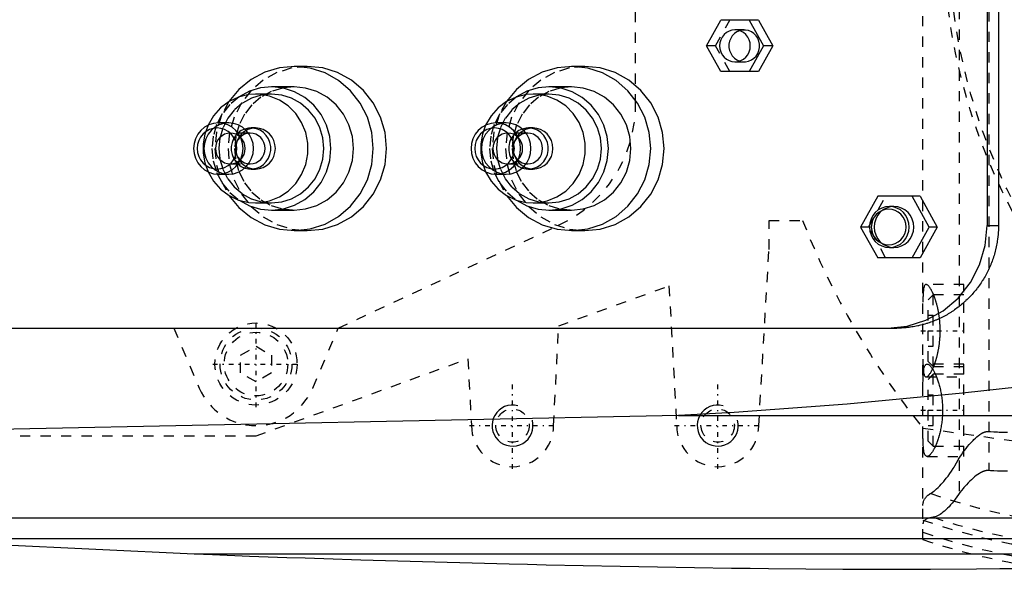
# Model space of a CAD drawing. Extents: x -702 to 174, y -90 to 90.
# Tile 6 of 13: x -548 to -452, y -62 to -8. Entities that reach past the tile are written whole.
import ezdxf

# ---------------------------------------------------------------- set-up
doc = ezdxf.new("R2010")
doc.units = 0
doc.linetypes.add('CENTER', pattern=[1.5, 0.45, -0.5, 0.05, -0.5])
doc.linetypes.add('DASHED', pattern=[2, 1, -1])
for name, color, linetype in [('AM_0', 7, 'CONTINUOUS'), ('AM_10', 7, 'CONTINUOUS'), ('AM_3', 7, 'DASHED'), ('AM_7', 7, 'CENTER')]:
    doc.layers.add(name, color=color, linetype=linetype)

msp = doc.modelspace()

# ---------------------------------------------------------------- linework, layer by layer
at = {"layer": 'AM_0', "color": 7, "linetype": 'CONTINUOUS'}
for p, q in [((-453.748, 28.5), (-453.748, -28.5)), ((-452.638, 28.5), (-452.638, -28.5)), ((-481.108, -11), (-479.713, -8.5)), ((-476.019, -8.5), (-479.713, -8.5)), ((-476.925, -8.5), (-475.531, -11)), ((-476.019, -8.5), (-474.625, -11)), ((-479.713, -13.5), (-481.108, -11)), ((-475.531, -11), (-476.925, -13.5)), ((-474.625, -11), (-476.019, -13.5)), ((-474.625, -11), (-475.531, -11)), ((-520, -13), (-521.294, -13)), ((-492.954, -13), (-494.248, -13)), ((-476.019, -13.5), (-479.713, -13.5)), ((-521.294, -15), (-523.494, -15)), ((-494.248, -15), (-496.448, -15)), ((-523.494, -15.7), (-525.047, -15.7)), ((-496.448, -15.7), (-498.001, -15.7)), ((-527.661, -18.5), (-528.67, -18.5)), ((-525.047, -19), (-525.487, -19)), ((-500.615, -18.5), (-501.625, -18.5)), ((-498.001, -19), (-498.441, -19)), ((-525.565, -19.5), (-525.729, -19.5)), ((-498.519, -19.5), (-498.683, -19.5)), ((-525.729, -22.5), (-525.565, -22.5)), ((-525.487, -23), (-525.047, -23)), ((-498.683, -22.5), (-498.519, -22.5)), ((-498.441, -23), (-498.001, -23)), ((-528.67, -23.5), (-527.661, -23.5)), ((-501.625, -23.5), (-500.615, -23.5)), ((-464.408, -25.65), (-466.081, -28.65)), ((-460.285, -25.65), (-464.408, -25.65)), ((-459.389, -28.65), (-461.062, -25.65)), ((-460.285, -25.65), (-458.612, -28.65)), ((-525.047, -26.3), (-523.494, -26.3)), ((-498.001, -26.3), (-496.448, -26.3)), ((-462.821, -26.65), (-463.274, -26.65)), ((-523.494, -27), (-521.294, -27)), ((-496.448, -27), (-494.248, -27)), ((-466.081, -28.65), (-464.408, -31.65)), ((-461.062, -31.65), (-459.389, -28.65)), ((-458.612, -28.65), (-460.285, -31.65)), ((-458.612, -28.65), (-459.389, -28.65)), ((-453.748, -28.5), (-452.638, -28.5)), ((-521.294, -29), (-520, -29)), ((-494.248, -29), (-492.954, -29)), ((-463.274, -30.65), (-462.821, -30.65)), ((-460.285, -31.65), (-464.408, -31.65)), ((-550.341, -38.5), (-462.553, -38.5)), ((-483.81, -47), (-598.5, -49.393)), ((-483.81, -47), (-446.874, -47)), ((-594.399, -57), (-342.934, -57)), ((-562.758, -59), (-352.303, -59)), ((-562.758, -59), (-531.043, -60.5)), ((-531.043, -60.5), (-385.14, -60.5))]:
    msp.add_line(p, q, dxfattribs=at)
for points in [[(-478.319, -9.45), (-478.611, -9.48), (-478.892, -9.568), (-479.151, -9.711), (-479.378, -9.904), (-479.564, -10.139), (-479.702, -10.407), (-479.788, -10.698), (-479.816, -11), (-479.788, -11.302), (-479.702, -11.593), (-479.564, -11.861), (-479.378, -12.096), (-479.151, -12.289), (-478.892, -12.432), (-478.611, -12.52), (-478.319, -12.55), (-478.027, -12.52), (-477.746, -12.432), (-477.487, -12.289), (-477.261, -12.096), (-477.074, -11.861), (-476.936, -11.593), (-476.851, -11.302), (-476.822, -11), (-476.851, -10.698), (-476.936, -10.407), (-477.074, -10.139), (-477.261, -9.904), (-477.487, -9.711), (-477.746, -9.568), (-478.027, -9.48)], [(-528.67, -18.5), (-529.142, -18.548), (-529.595, -18.69), (-530.012, -18.921), (-530.378, -19.232), (-530.678, -19.611), (-530.901, -20.043), (-531.039, -20.512), (-531.085, -21), (-531.039, -21.488), (-530.901, -21.957), (-530.678, -22.389), (-530.378, -22.768), (-530.012, -23.079), (-529.595, -23.31), (-529.142, -23.452), (-528.67, -23.5), (-528.199, -23.452), (-527.746, -23.31), (-527.329, -23.079), (-526.963, -22.768), (-526.663, -22.389), (-526.439, -21.957), (-526.302, -21.488), (-526.256, -21), (-526.302, -20.512), (-526.439, -20.043), (-526.663, -19.611), (-526.963, -19.232), (-527.329, -18.921), (-527.746, -18.69), (-528.199, -18.548)], [(-528.8, -23), (-528.423, -22.962), (-528.061, -22.848), (-527.727, -22.663), (-527.434, -22.414), (-527.194, -22.111), (-527.015, -21.765), (-526.905, -21.39), (-526.868, -21), (-526.905, -20.61), (-527.015, -20.235), (-527.194, -19.889), (-527.434, -19.586), (-527.727, -19.337), (-528.061, -19.152), (-528.423, -19.038), (-528.8, -19), (-529.177, -19.038), (-529.539, -19.152), (-529.873, -19.337), (-530.166, -19.586), (-530.406, -19.889), (-530.585, -20.235), (-530.695, -20.61), (-530.732, -21), (-530.695, -21.39), (-530.585, -21.765), (-530.406, -22.111), (-530.166, -22.414), (-529.873, -22.663), (-529.539, -22.848), (-529.177, -22.962)], [(-501.625, -18.5), (-502.096, -18.548), (-502.549, -18.69), (-502.966, -18.921), (-503.332, -19.232), (-503.632, -19.611), (-503.856, -20.043), (-503.993, -20.512), (-504.039, -21), (-503.993, -21.488), (-503.856, -21.957), (-503.632, -22.389), (-503.332, -22.768), (-502.966, -23.079), (-502.549, -23.31), (-502.096, -23.452), (-501.625, -23.5), (-501.153, -23.452), (-500.7, -23.31), (-500.283, -23.079), (-499.917, -22.768), (-499.617, -22.389), (-499.394, -21.957), (-499.256, -21.488), (-499.21, -21), (-499.256, -20.512), (-499.394, -20.043), (-499.617, -19.611), (-499.917, -19.232), (-500.283, -18.921), (-500.7, -18.69), (-501.153, -18.548)], [(-501.754, -23), (-501.377, -22.962), (-501.015, -22.848), (-500.681, -22.663), (-500.388, -22.414), (-500.148, -22.111), (-499.969, -21.765), (-499.859, -21.39), (-499.822, -21), (-499.859, -20.61), (-499.969, -20.235), (-500.148, -19.889), (-500.388, -19.586), (-500.681, -19.337), (-501.015, -19.152), (-501.377, -19.038), (-501.754, -19), (-502.131, -19.038), (-502.493, -19.152), (-502.827, -19.337), (-503.12, -19.586), (-503.36, -19.889), (-503.539, -20.235), (-503.649, -20.61), (-503.686, -21), (-503.649, -21.39), (-503.539, -21.765), (-503.36, -22.111), (-503.12, -22.414), (-502.827, -22.663), (-502.493, -22.848), (-502.131, -22.962)], [(-463.274, -26.65), (-463.651, -26.688), (-464.013, -26.802), (-464.347, -26.987), (-464.64, -27.236), (-464.88, -27.539), (-465.059, -27.885), (-465.169, -28.26), (-465.206, -28.65), (-465.169, -29.04), (-465.059, -29.415), (-464.88, -29.761), (-464.64, -30.064), (-464.347, -30.313), (-464.013, -30.498), (-463.651, -30.612), (-463.274, -30.65), (-462.897, -30.612), (-462.535, -30.498), (-462.201, -30.313), (-461.908, -30.064), (-461.668, -29.761), (-461.489, -29.415), (-461.379, -29.04), (-461.342, -28.65), (-461.379, -28.26), (-461.489, -27.885), (-461.668, -27.539), (-461.908, -27.236), (-462.201, -26.987), (-462.535, -26.802), (-462.897, -26.688)], [(-463.339, -30.4), (-463.009, -30.366), (-462.692, -30.267), (-462.399, -30.105), (-462.143, -29.887), (-461.933, -29.622), (-461.777, -29.32), (-461.681, -28.991), (-461.648, -28.65), (-461.681, -28.309), (-461.777, -27.98), (-461.933, -27.678), (-462.143, -27.413), (-462.399, -27.195), (-462.692, -27.033), (-463.009, -26.934), (-463.339, -26.9), (-463.668, -26.934), (-463.985, -27.033), (-464.278, -27.195), (-464.534, -27.413), (-464.744, -27.678), (-464.9, -27.98), (-464.996, -28.309), (-465.029, -28.65), (-464.996, -28.991), (-464.9, -29.32), (-464.744, -29.622), (-464.534, -29.887), (-464.278, -30.105), (-463.985, -30.267), (-463.668, -30.366)]]:
    msp.add_lwpolyline(points, close=True, dxfattribs=at)
for points in [[(-477.866, -9.523), (-478.133, -9.641), (-478.373, -9.811), (-478.577, -10.025), (-478.737, -10.276), (-478.847, -10.554), (-478.903, -10.85), (-478.903, -11.15), (-478.847, -11.446), (-478.737, -11.724), (-478.577, -11.975), (-478.373, -12.189), (-478.133, -12.359), (-477.866, -12.477)], [(-527.634, -25.573), (-526.659, -26.758), (-525.481, -27.724), (-524.144, -28.436), (-522.699, -28.867), (-521.201, -28.999), (-519.707, -28.829), (-518.273, -28.363), (-516.953, -27.618), (-515.797, -26.623), (-514.85, -25.415), (-514.146, -24.039), (-513.713, -22.549), (-513.567, -21), (-513.713, -19.451), (-514.146, -17.961), (-514.85, -16.585), (-515.797, -15.377), (-516.953, -14.382), (-518.273, -13.637), (-519.707, -13.171), (-521.201, -13.001), (-522.699, -13.133), (-524.144, -13.564), (-525.481, -14.276), (-526.659, -15.242), (-527.634, -16.427)], [(-520, -29), (-518.493, -28.846), (-517.043, -28.391), (-515.707, -27.652), (-514.536, -26.657), (-513.575, -25.445), (-512.861, -24.061), (-512.421, -22.561), (-512.273, -21), (-512.421, -19.439), (-512.861, -17.939), (-513.575, -16.555), (-514.536, -15.343), (-515.707, -14.348), (-517.043, -13.609), (-518.493, -13.154), (-520, -13)], [(-500.588, -25.573), (-499.613, -26.758), (-498.435, -27.724), (-497.098, -28.436), (-495.653, -28.867), (-494.155, -28.999), (-492.661, -28.829), (-491.227, -28.363), (-489.907, -27.618), (-488.751, -26.623), (-487.804, -25.415), (-487.1, -24.039), (-486.667, -22.549), (-486.521, -21), (-486.667, -19.451), (-487.1, -17.961), (-487.804, -16.585), (-488.751, -15.377), (-489.907, -14.382), (-491.227, -13.637), (-492.661, -13.171), (-494.155, -13.001), (-495.653, -13.133), (-497.098, -13.564), (-498.435, -14.276), (-499.613, -15.242), (-500.588, -16.427)], [(-492.954, -29), (-491.447, -28.846), (-489.997, -28.391), (-488.661, -27.652), (-487.49, -26.657), (-486.529, -25.445), (-485.815, -24.061), (-485.375, -22.561), (-485.227, -21), (-485.375, -19.439), (-485.815, -17.939), (-486.529, -16.555), (-487.49, -15.343), (-488.661, -14.348), (-489.997, -13.609), (-491.447, -13.154), (-492.954, -13)], [(-526.647, -26.035), (-525.644, -26.572), (-524.56, -26.898), (-523.436, -27), (-522.313, -26.874), (-521.236, -26.526), (-520.244, -25.968), (-519.375, -25.221), (-518.663, -24.315), (-518.134, -23.282), (-517.808, -22.163), (-517.699, -21), (-517.808, -19.837), (-518.134, -18.718), (-518.663, -17.685), (-519.375, -16.779), (-520.244, -16.032), (-521.236, -15.474), (-522.313, -15.126), (-523.436, -15), (-524.56, -15.102), (-525.644, -15.428), (-526.647, -15.965)], [(-521.294, -27), (-520.163, -26.885), (-519.076, -26.543), (-518.074, -25.989), (-517.196, -25.243), (-516.475, -24.333), (-515.94, -23.296), (-515.61, -22.171), (-515.499, -21), (-515.61, -19.829), (-515.94, -18.704), (-516.475, -17.667), (-517.196, -16.757), (-518.074, -16.011), (-519.076, -15.457), (-520.163, -15.115), (-521.294, -15)], [(-499.601, -26.035), (-498.598, -26.572), (-497.514, -26.898), (-496.39, -27), (-495.267, -26.874), (-494.19, -26.526), (-493.198, -25.968), (-492.329, -25.221), (-491.617, -24.315), (-491.088, -23.282), (-490.763, -22.163), (-490.653, -21), (-490.763, -19.837), (-491.088, -18.718), (-491.617, -17.685), (-492.329, -16.779), (-493.198, -16.032), (-494.19, -15.474), (-495.267, -15.126), (-496.39, -15), (-497.514, -15.102), (-498.598, -15.428), (-499.601, -15.965)], [(-494.248, -27), (-493.118, -26.885), (-492.03, -26.543), (-491.028, -25.989), (-490.15, -25.243), (-489.429, -24.333), (-488.894, -23.296), (-488.564, -22.171), (-488.453, -21), (-488.564, -19.829), (-488.894, -18.704), (-489.429, -17.667), (-490.15, -16.757), (-491.028, -16.011), (-492.03, -15.457), (-493.118, -15.115), (-494.248, -15)], [(-529.67, -23.276), (-529.142, -24.181), (-528.451, -24.959), (-527.624, -25.58), (-526.694, -26.018), (-525.7, -26.257), (-524.679, -26.286), (-523.672, -26.105), (-522.721, -25.721), (-521.862, -25.149), (-521.13, -24.412), (-520.553, -23.539), (-520.156, -22.565), (-519.953, -21.529), (-519.953, -20.471), (-520.156, -19.435), (-520.553, -18.461), (-521.13, -17.588), (-521.862, -16.851), (-522.721, -16.279), (-523.672, -15.895), (-524.679, -15.714), (-525.7, -15.743), (-526.694, -15.982), (-527.624, -16.42), (-528.451, -17.041), (-529.142, -17.819), (-529.67, -18.724)], [(-523.494, -26.3), (-522.495, -26.198), (-521.535, -25.897), (-520.65, -25.407), (-519.874, -24.748), (-519.237, -23.945), (-518.764, -23.028), (-518.473, -22.034), (-518.375, -21), (-518.473, -19.966), (-518.764, -18.972), (-519.237, -18.055), (-519.874, -17.252), (-520.65, -16.593), (-521.535, -16.103), (-522.495, -15.802), (-523.494, -15.7)], [(-502.625, -23.276), (-502.096, -24.181), (-501.405, -24.959), (-500.578, -25.58), (-499.649, -26.018), (-498.654, -26.257), (-497.633, -26.286), (-496.626, -26.105), (-495.675, -25.721), (-494.816, -25.149), (-494.084, -24.412), (-493.507, -23.539), (-493.11, -22.565), (-492.907, -21.529), (-492.907, -20.471), (-493.11, -19.435), (-493.507, -18.461), (-494.084, -17.588), (-494.816, -16.851), (-495.675, -16.279), (-496.626, -15.895), (-497.633, -15.714), (-498.654, -15.743), (-499.649, -15.982), (-500.578, -16.42), (-501.405, -17.041), (-502.096, -17.819), (-502.625, -18.724)], [(-496.448, -26.3), (-495.449, -26.198), (-494.489, -25.897), (-493.604, -25.407), (-492.828, -24.748), (-492.192, -23.945), (-491.718, -23.028), (-491.427, -22.034), (-491.329, -21), (-491.427, -19.966), (-491.718, -18.972), (-492.192, -18.055), (-492.828, -17.252), (-493.604, -16.593), (-494.489, -16.103), (-495.449, -15.802), (-496.448, -15.7)], [(-527.661, -23.5), (-527.19, -23.452), (-526.737, -23.31), (-526.319, -23.079), (-525.954, -22.768), (-525.653, -22.389), (-525.43, -21.957), (-525.293, -21.488), (-525.246, -21), (-525.293, -20.512), (-525.43, -20.043), (-525.653, -19.611), (-525.954, -19.232), (-526.319, -18.921), (-526.737, -18.69), (-527.19, -18.548), (-527.661, -18.5)], [(-526.091, -22.9), (-525.717, -22.986), (-525.333, -22.994), (-524.956, -22.923), (-524.6, -22.777), (-524.278, -22.56), (-524.004, -22.282), (-523.789, -21.954), (-523.64, -21.588), (-523.565, -21.199), (-523.565, -20.801), (-523.64, -20.412), (-523.789, -20.046), (-524.004, -19.718), (-524.278, -19.44), (-524.6, -19.223), (-524.956, -19.077), (-525.333, -19.006), (-525.717, -19.014), (-526.091, -19.1)], [(-525.047, -23), (-524.67, -22.962), (-524.308, -22.848), (-523.974, -22.663), (-523.681, -22.414), (-523.441, -22.111), (-523.262, -21.765), (-523.152, -21.39), (-523.115, -21), (-523.152, -20.61), (-523.262, -20.235), (-523.441, -19.889), (-523.681, -19.586), (-523.974, -19.337), (-524.308, -19.152), (-524.67, -19.038), (-525.047, -19)], [(-500.615, -23.5), (-500.144, -23.452), (-499.691, -23.31), (-499.274, -23.079), (-498.908, -22.768), (-498.607, -22.389), (-498.384, -21.957), (-498.247, -21.488), (-498.2, -21), (-498.247, -20.512), (-498.384, -20.043), (-498.607, -19.611), (-498.908, -19.232), (-499.274, -18.921), (-499.691, -18.69), (-500.144, -18.548), (-500.615, -18.5)], [(-499.045, -22.9), (-498.671, -22.986), (-498.287, -22.994), (-497.91, -22.923), (-497.554, -22.777), (-497.232, -22.56), (-496.958, -22.282), (-496.743, -21.954), (-496.594, -21.588), (-496.519, -21.199), (-496.519, -20.801), (-496.594, -20.412), (-496.743, -20.046), (-496.958, -19.718), (-497.232, -19.44), (-497.554, -19.223), (-497.91, -19.077), (-498.287, -19.006), (-498.671, -19.014), (-499.045, -19.1)], [(-498.001, -23), (-497.624, -22.962), (-497.262, -22.848), (-496.928, -22.663), (-496.635, -22.414), (-496.395, -22.111), (-496.216, -21.765), (-496.106, -21.39), (-496.069, -21), (-496.106, -20.61), (-496.216, -20.235), (-496.395, -19.889), (-496.635, -19.586), (-496.928, -19.337), (-497.262, -19.152), (-497.624, -19.038), (-498.001, -19)], [(-525.565, -22.5), (-525.282, -22.471), (-525.01, -22.386), (-524.76, -22.247), (-524.54, -22.061), (-524.36, -21.833), (-524.226, -21.574), (-524.144, -21.293), (-524.116, -21), (-524.144, -20.707), (-524.226, -20.426), (-524.36, -20.167), (-524.54, -19.939), (-524.76, -19.753), (-525.01, -19.614), (-525.282, -19.529), (-525.565, -19.5)], [(-498.519, -22.5), (-498.236, -22.471), (-497.964, -22.386), (-497.714, -22.247), (-497.494, -22.061), (-497.314, -21.833), (-497.18, -21.574), (-497.098, -21.293), (-497.07, -21), (-497.098, -20.707), (-497.18, -20.426), (-497.314, -20.167), (-497.494, -19.939), (-497.714, -19.753), (-497.964, -19.614), (-498.236, -19.529), (-498.519, -19.5)], [(-462.821, -30.65), (-462.444, -30.612), (-462.082, -30.498), (-461.748, -30.313), (-461.455, -30.064), (-461.215, -29.761), (-461.036, -29.415), (-460.926, -29.04), (-460.889, -28.65), (-460.926, -28.26), (-461.036, -27.885), (-461.215, -27.539), (-461.455, -27.236), (-461.748, -26.987), (-462.082, -26.802), (-462.444, -26.688), (-462.821, -26.65)], [(-463.407, -38.5), (-461.523, -38.308), (-459.711, -37.739), (-458.041, -36.815), (-456.577, -35.571), (-455.376, -34.056), (-454.483, -32.327), (-453.934, -30.451), (-453.748, -28.5)]]:
    msp.add_lwpolyline(points, dxfattribs=at)
for points in [[(-452.638, -28.5, 0), (-452.638, -28.57, 0), (-452.64, -28.711, 0), (-452.644, -28.852, 0), (-452.646, -28.922, 0), (-452.65, -28.993, 0), (-452.658, -29.136, 0), (-452.668, -29.278, 0), (-452.68, -29.421, 0), (-452.694, -29.564, 0), (-452.71, -29.708, 0), (-452.719, -29.78, 0), (-452.729, -29.852, 0), (-452.749, -29.995, 0), (-452.772, -30.139, 0), (-452.797, -30.283, 0), (-452.824, -30.427, 0), (-452.853, -30.571, 0), (-452.868, -30.642, 0), (-452.884, -30.714, 0), (-452.918, -30.857, 0), (-452.953, -31, 0), (-452.972, -31.072, 0), (-452.991, -31.143, 0), (-453.031, -31.285, 0), (-453.073, -31.427, 0), (-453.095, -31.498, 0), (-453.117, -31.568, 0), (-453.163, -31.709, 0), (-453.212, -31.849, 0), (-453.262, -31.989, 0), (-453.314, -32.127, 0), (-453.369, -32.265, 0), (-453.397, -32.334, 0), (-453.425, -32.402, 0), (-453.484, -32.538, 0), (-453.545, -32.673, 0), (-453.607, -32.808, 0), (-453.671, -32.941, 0), (-453.738, -33.073, 0), (-453.772, -33.139, 0), (-453.806, -33.204, 0), (-453.876, -33.334, 0), (-453.948, -33.463, 0), (-454.022, -33.591, 0), (-454.097, -33.717, 0), (-454.174, -33.842, 0), (-454.213, -33.903, 0), (-454.253, -33.965, 0), (-454.333, -34.087, 0), (-454.415, -34.208, 0), (-454.499, -34.327, 0), (-454.584, -34.444, 0), (-454.67, -34.56, 0), (-454.714, -34.618, 0), (-454.758, -34.675, 0), (-454.847, -34.788, 0), (-454.938, -34.899, 0), (-455.029, -35.008, 0), (-455.122, -35.116, 0), (-455.216, -35.221, 0), (-455.264, -35.274, 0), (-455.312, -35.325, 0), (-455.408, -35.428, 0), (-455.505, -35.528, 0), (-455.554, -35.578, 0), (-455.603, -35.627, 0), (-455.703, -35.724, 0), (-455.804, -35.821, 0), (-455.856, -35.869, 0), (-455.908, -35.917, 0), (-456.013, -36.011, 0), (-456.12, -36.105, 0), (-456.229, -36.197, 0), (-456.339, -36.288, 0), (-456.451, -36.377, 0), (-456.508, -36.421, 0), (-456.565, -36.465, 0), (-456.68, -36.552, 0), (-456.796, -36.637, 0), (-456.914, -36.721, 0), (-457.034, -36.803, 0), (-457.155, -36.884, 0), (-457.216, -36.924, 0), (-457.278, -36.963, 0), (-457.401, -37.04, 0), (-457.526, -37.116, 0), (-457.653, -37.19, 0), (-457.78, -37.262, 0), (-457.909, -37.332, 0), (-457.974, -37.366, 0), (-458.039, -37.4, 0), (-458.169, -37.466, 0), (-458.301, -37.531, 0), (-458.434, -37.593, 0), (-458.568, -37.654, 0), (-458.703, -37.713, 0), (-458.77, -37.741, 0), (-458.838, -37.769, 0), (-458.974, -37.824, 0), (-459.112, -37.876, 0), (-459.249, -37.926, 0), (-459.388, -37.975, 0), (-459.527, -38.021, 0), (-459.596, -38.043, 0), (-459.666, -38.065, 0), (-459.806, -38.107, 0), (-459.947, -38.147, 0), (-460.017, -38.166, 0), (-460.088, -38.185, 0), (-460.229, -38.22, 0), (-460.37, -38.254, 0), (-460.441, -38.27, 0), (-460.512, -38.285, 0), (-460.654, -38.314, 0), (-460.795, -38.341, 0), (-460.937, -38.366, 0), (-461.079, -38.388, 0), (-461.221, -38.409, 0), (-461.292, -38.418, 0), (-461.363, -38.427, 0), (-461.504, -38.444, 0), (-461.646, -38.458, 0), (-461.786, -38.47, 0), (-461.927, -38.48, 0), (-462.067, -38.488, 0), (-462.137, -38.491, 0), (-462.207, -38.494, 0), (-462.346, -38.498, 0), (-462.484, -38.5, 0), (-462.553, -38.5, 0)], [(-450.5, -44.217, 0), (-456.157, -44.84, 0), (-467.369, -45.916, 0), (-478.391, -46.719, 0), (-483.81, -47, 0)], [(-531.043, -60.5, 0), (-529.237, -60.57, 0), (-525.625, -60.706, 0), (-522.012, -60.835, 0), (-520.206, -60.897, 0), (-518.4, -60.957, 0), (-514.787, -61.073, 0), (-511.174, -61.183, 0), (-507.561, -61.286, 0), (-503.948, -61.382, 0), (-500.334, -61.472, 0), (-498.527, -61.514, 0), (-496.721, -61.555, 0), (-493.107, -61.632, 0), (-489.493, -61.702, 0), (-485.879, -61.766, 0), (-482.265, -61.823, 0), (-478.65, -61.874, 0), (-476.843, -61.897, 0), (-475.036, -61.918, 0), (-471.422, -61.956, 0), (-467.807, -61.987, 0), (-466, -62, 0)], [(-466, -62, 0), (-463.753, -61.994, 0), (-459.26, -61.975, 0), (-454.767, -61.948, 0), (-452.521, -61.932, 0), (-450.274, -61.913, 0), (-445.781, -61.87, 0), (-441.288, -61.819, 0), (-436.795, -61.76, 0), (-432.303, -61.693, 0), (-427.81, -61.618, 0), (-425.564, -61.577, 0), (-423.318, -61.534, 0), (-418.826, -61.443, 0), (-414.334, -61.343, 0), (-409.842, -61.236, 0), (-405.35, -61.12, 0), (-400.858, -60.997, 0), (-398.613, -60.932, 0), (-396.367, -60.865, 0), (-391.876, -60.725, 0), (-387.385, -60.577, 0), (-385.14, -60.5, 0)]]:
    msp.add_polyline3d(points, dxfattribs=at)
at = {"layer": 'AM_10', "color": 7, "linetype": 'CONTINUOUS'}
for centre in [(-500, -48), (-480, -48)]:
    msp.add_arc(centre, 2, 75, 15, dxfattribs=at)
at = {"layer": 'AM_3', "color": 6, "linetype": 'DASHED'}
for p, q in [((-460, -59.095), (-460, 59.095)), ((-456.475, 54.6), (-456.475, -54.6)), ((-453.581, 52.378), (-453.581, -52.378)), ((-488, -16.695), (-488, 16.695)), ((-480.202, -11), (-478.808, -8.5)), ((-477.413, -9.45), (-478.319, -9.45)), ((-480.202, -11), (-481.108, -11)), ((-478.808, -13.5), (-480.202, -11)), ((-478.319, -12.55), (-477.413, -12.55)), ((-525.729, -19.5), (-527.506, -19.5)), ((-498.683, -19.5), (-500.46, -19.5)), ((-527.506, -22.5), (-525.729, -22.5)), ((-500.46, -22.5), (-498.683, -22.5)), ((-465.305, -28.65), (-463.632, -25.65)), ((-517, -38.5), (-495.506, -28.477)), ((-475, -28), (-471.729, -28)), ((-475, -30.84), (-475, -28)), ((-465.305, -28.65), (-466.081, -28.65)), ((-463.632, -31.65), (-465.305, -28.65)), ((-476, -48), (-475, -30.84)), ((-495.5, -38.286), (-484.75, -34.381)), ((-484.75, -34.381), (-484, -48)), ((-456, -34.25), (-459.686, -34.25)), ((-456, -51), (-456, -34.25)), ((-459, -35.25), (-459.5, -35.75)), ((-456, -35.25), (-459, -35.25)), ((-459, -42.25), (-459, -35.25)), ((-459.5, -41.75), (-459.5, -35.75)), ((-459.5, -37.25), (-459, -37.25)), ((-496, -48), (-495.5, -38.286)), ((-533, -38.5), (-530.524, -44.341)), ((-519.476, -44.341), (-517, -38.5)), ((-459.5, -38.75), (-459, -38.75)), ((-526.5, -41.134), (-525, -40.268)), ((-525, -40.268), (-523.5, -41.134)), ((-459.5, -40.25), (-459, -40.25)), ((-526.5, -42.866), (-526.5, -41.134)), ((-523.5, -41.134), (-523.5, -42.866)), ((-525, -49), (-504.35, -41.5)), ((-504.35, -41.5), (-504, -48)), ((-456, -42), (-459.589, -42)), ((-459.5, -41.75), (-459, -42.25)), ((-525, -43.732), (-526.5, -42.866)), ((-523.5, -42.866), (-525, -43.732)), ((-459, -43), (-459.5, -43.5)), ((-459, -42.25), (-456, -42.25)), ((-456, -43), (-459, -43)), ((-459, -50), (-459, -43)), ((-459.686, -43.25), (-456, -43.25)), ((-459.5, -49.5), (-459.5, -43.5)), ((-459.5, -45), (-459, -45)), ((-459.5, -46.5), (-459, -46.5)), ((-460.008, -48.25), (-407.655, -55.474)), ((-459.5, -48), (-459, -48)), ((-624, -49), (-525, -49)), ((-459.5, -49.5), (-459, -50)), ((-459, -50), (-456, -50)), ((-459.589, -51), (-456, -51))]:
    msp.add_line(p, q, dxfattribs=at)
for points in [[(-477.866, -12.477), (-477.577, -12.541), (-477.282, -12.544), (-476.991, -12.487), (-476.717, -12.372), (-476.471, -12.204), (-476.26, -11.989), (-476.095, -11.735), (-475.982, -11.453), (-475.923, -11.153), (-475.923, -10.847), (-475.982, -10.547), (-476.095, -10.265), (-476.26, -10.011), (-476.471, -9.796), (-476.717, -9.628), (-476.991, -9.513), (-477.282, -9.456), (-477.577, -9.459), (-477.866, -9.523)], [(-520, -13), (-521.508, -13.154), (-522.957, -13.609), (-524.293, -14.348), (-525.464, -15.343), (-526.425, -16.555), (-527.139, -17.939), (-527.579, -19.439), (-527.727, -21), (-527.579, -22.561), (-527.139, -24.061), (-526.425, -25.445), (-525.464, -26.657), (-524.293, -27.652), (-522.957, -28.391), (-521.508, -28.846), (-520, -29)], [(-492.954, -13), (-494.462, -13.154), (-495.911, -13.609), (-497.247, -14.348), (-498.418, -15.343), (-499.379, -16.555), (-500.093, -17.939), (-500.533, -19.439), (-500.682, -21), (-500.533, -22.561), (-500.093, -24.061), (-499.379, -25.445), (-498.418, -26.657), (-497.247, -27.652), (-495.911, -28.391), (-494.462, -28.846), (-492.954, -29)], [(-521.294, -15), (-522.425, -15.115), (-523.512, -15.457), (-524.514, -16.011), (-525.392, -16.757), (-526.113, -17.667), (-526.648, -18.704), (-526.978, -19.829), (-527.09, -21), (-526.978, -22.171), (-526.648, -23.296), (-526.113, -24.333), (-525.392, -25.243), (-524.514, -25.989), (-523.512, -26.543), (-522.425, -26.885), (-521.294, -27)], [(-494.248, -15), (-495.379, -15.115), (-496.466, -15.457), (-497.468, -16.011), (-498.346, -16.757), (-499.067, -17.667), (-499.603, -18.704), (-499.932, -19.829), (-500.044, -21), (-499.932, -22.171), (-499.603, -23.296), (-499.067, -24.333), (-498.346, -25.243), (-497.468, -25.989), (-496.466, -26.543), (-495.379, -26.885), (-494.248, -27)], [(-526.647, -15.965), (-527.546, -16.71), (-528.286, -17.625), (-528.836, -18.673), (-529.175, -19.813), (-529.29, -21), (-529.175, -22.187), (-528.836, -23.327), (-528.286, -24.375), (-527.546, -25.29), (-526.647, -26.035)], [(-523.494, -15.7), (-524.493, -15.802), (-525.453, -16.103), (-526.338, -16.593), (-527.114, -17.252), (-527.751, -18.055), (-528.224, -18.972), (-528.515, -19.966), (-528.613, -21), (-528.515, -22.034), (-528.224, -23.028), (-527.751, -23.945), (-527.114, -24.748), (-526.338, -25.407), (-525.453, -25.897), (-524.493, -26.198), (-523.494, -26.3)], [(-499.601, -15.965), (-500.5, -16.71), (-501.24, -17.625), (-501.79, -18.673), (-502.129, -19.813), (-502.244, -21), (-502.129, -22.187), (-501.79, -23.327), (-501.24, -24.375), (-500.5, -25.29), (-499.601, -26.035)], [(-496.448, -15.7), (-497.447, -15.802), (-498.407, -16.103), (-499.292, -16.593), (-500.068, -17.252), (-500.705, -18.055), (-501.178, -18.972), (-501.469, -19.966), (-501.568, -21), (-501.469, -22.034), (-501.178, -23.028), (-500.705, -23.945), (-500.068, -24.748), (-499.292, -25.407), (-498.407, -25.897), (-497.447, -26.198), (-496.448, -26.3)], [(-527.634, -16.427), (-528.394, -17.843), (-528.863, -19.388), (-529.022, -21), (-528.863, -22.612), (-528.394, -24.157), (-527.634, -25.573)], [(-500.588, -16.427), (-501.348, -17.843), (-501.817, -19.388), (-501.976, -21), (-501.817, -22.612), (-501.348, -24.157), (-500.588, -25.573)], [(-529.67, -18.724), (-529.986, -19.605), (-530.146, -20.53), (-530.146, -21.47), (-529.986, -22.395), (-529.67, -23.276)], [(-527.661, -18.5), (-528.132, -18.548), (-528.585, -18.69), (-529.003, -18.921), (-529.369, -19.232), (-529.669, -19.611), (-529.892, -20.043), (-530.029, -20.512), (-530.076, -21), (-530.029, -21.488), (-529.892, -21.957), (-529.669, -22.389), (-529.369, -22.768), (-529.003, -23.079), (-528.585, -23.31), (-528.132, -23.452), (-527.661, -23.5)], [(-526.091, -19.1), (-526.431, -19.255), (-526.737, -19.475), (-526.996, -19.751), (-527.199, -20.073), (-527.339, -20.43), (-527.41, -20.808), (-527.41, -21.192), (-527.339, -21.57), (-527.199, -21.927), (-526.996, -22.249), (-526.737, -22.525), (-526.431, -22.745), (-526.091, -22.9)], [(-525.047, -19), (-525.424, -19.038), (-525.786, -19.152), (-526.12, -19.337), (-526.413, -19.586), (-526.653, -19.889), (-526.832, -20.235), (-526.942, -20.61), (-526.979, -21), (-526.942, -21.39), (-526.832, -21.765), (-526.653, -22.111), (-526.413, -22.414), (-526.12, -22.663), (-525.786, -22.848), (-525.424, -22.962), (-525.047, -23)], [(-502.625, -18.724), (-502.94, -19.605), (-503.1, -20.53), (-503.1, -21.47), (-502.94, -22.395), (-502.625, -23.276)], [(-500.615, -18.5), (-501.086, -18.548), (-501.539, -18.69), (-501.957, -18.921), (-502.323, -19.232), (-502.623, -19.611), (-502.846, -20.043), (-502.984, -20.512), (-503.03, -21), (-502.984, -21.488), (-502.846, -21.957), (-502.623, -22.389), (-502.323, -22.768), (-501.957, -23.079), (-501.539, -23.31), (-501.086, -23.452), (-500.615, -23.5)], [(-499.045, -19.1), (-499.386, -19.255), (-499.691, -19.475), (-499.95, -19.751), (-500.153, -20.073), (-500.293, -20.43), (-500.364, -20.808), (-500.364, -21.192), (-500.293, -21.57), (-500.153, -21.927), (-499.95, -22.249), (-499.691, -22.525), (-499.386, -22.745), (-499.045, -22.9)], [(-498.001, -19), (-498.378, -19.038), (-498.74, -19.152), (-499.074, -19.337), (-499.367, -19.586), (-499.607, -19.889), (-499.786, -20.235), (-499.896, -20.61), (-499.933, -21), (-499.896, -21.39), (-499.786, -21.765), (-499.607, -22.111), (-499.367, -22.414), (-499.074, -22.663), (-498.74, -22.848), (-498.378, -22.962), (-498.001, -23)], [(-525.565, -19.5), (-525.847, -19.529), (-526.119, -19.614), (-526.37, -19.753), (-526.589, -19.939), (-526.769, -20.167), (-526.903, -20.426), (-526.986, -20.707), (-527.013, -21), (-526.986, -21.293), (-526.903, -21.574), (-526.769, -21.833), (-526.589, -22.061), (-526.37, -22.247), (-526.119, -22.386), (-525.847, -22.471), (-525.565, -22.5)], [(-498.519, -19.5), (-498.801, -19.529), (-499.073, -19.614), (-499.324, -19.753), (-499.543, -19.939), (-499.723, -20.167), (-499.857, -20.426), (-499.94, -20.707), (-499.968, -21), (-499.94, -21.293), (-499.857, -21.574), (-499.723, -21.833), (-499.543, -22.061), (-499.324, -22.247), (-499.073, -22.386), (-498.801, -22.471), (-498.519, -22.5)], [(-462.821, -26.65), (-463.198, -26.688), (-463.56, -26.802), (-463.894, -26.987), (-464.187, -27.236), (-464.427, -27.539), (-464.606, -27.885), (-464.716, -28.26), (-464.753, -28.65), (-464.716, -29.04), (-464.606, -29.415), (-464.427, -29.761), (-464.187, -30.064), (-463.894, -30.313), (-463.56, -30.498), (-463.198, -30.612), (-462.821, -30.65)]]:
    msp.add_lwpolyline(points, dxfattribs=at)
for points in [[(-527.506, -19.5), (-527.788, -19.529), (-528.06, -19.614), (-528.311, -19.753), (-528.53, -19.939), (-528.71, -20.167), (-528.844, -20.426), (-528.927, -20.707), (-528.955, -21), (-528.927, -21.293), (-528.844, -21.574), (-528.71, -21.833), (-528.53, -22.061), (-528.311, -22.247), (-528.06, -22.386), (-527.788, -22.471), (-527.506, -22.5), (-527.223, -22.471), (-526.951, -22.386), (-526.701, -22.247), (-526.481, -22.061), (-526.301, -21.833), (-526.167, -21.574), (-526.085, -21.293), (-526.057, -21), (-526.085, -20.707), (-526.167, -20.426), (-526.301, -20.167), (-526.481, -19.939), (-526.701, -19.753), (-526.951, -19.614), (-527.223, -19.529)], [(-500.46, -19.5), (-500.742, -19.529), (-501.014, -19.614), (-501.265, -19.753), (-501.484, -19.939), (-501.665, -20.167), (-501.798, -20.426), (-501.881, -20.707), (-501.909, -21), (-501.881, -21.293), (-501.798, -21.574), (-501.665, -21.833), (-501.484, -22.061), (-501.265, -22.247), (-501.014, -22.386), (-500.742, -22.471), (-500.46, -22.5), (-500.177, -22.471), (-499.905, -22.386), (-499.655, -22.247), (-499.435, -22.061), (-499.255, -21.833), (-499.121, -21.574), (-499.039, -21.293), (-499.011, -21), (-499.039, -20.707), (-499.121, -20.426), (-499.255, -20.167), (-499.435, -19.939), (-499.655, -19.753), (-499.905, -19.614), (-500.177, -19.529)]]:
    msp.add_lwpolyline(points, close=True, dxfattribs=at)
for points in [[(-459.686, -34.25, 0), (-459.705, -34.251, 0), (-459.741, -34.262, 0), (-459.776, -34.283, 0), (-459.792, -34.298, 0), (-459.808, -34.316, 0), (-459.838, -34.361, 0), (-459.865, -34.417, 0), (-459.889, -34.484, 0), (-459.911, -34.563, 0), (-459.93, -34.653, 0), (-459.939, -34.702, 0), (-459.946, -34.754, 0), (-459.96, -34.865, 0), (-459.972, -34.985, 0), (-459.981, -35.115, 0), (-459.988, -35.253, 0), (-459.993, -35.397, 0), (-459.995, -35.472, 0), (-459.997, -35.548, 0), (-459.999, -35.706, 0), (-460, -35.874, 0), (-460, -35.962, 0)], [(-458.962, -35.249, 0), (-458.984, -35.197, 0), (-459.028, -35.097, 0), (-459.072, -35.001, 0), (-459.095, -34.954, 0), (-459.117, -34.909, 0), (-459.162, -34.823, 0), (-459.206, -34.743, 0), (-459.25, -34.667, 0), (-459.294, -34.598, 0), (-459.337, -34.535, 0), (-459.358, -34.506, 0), (-459.379, -34.478, 0), (-459.42, -34.427, 0), (-459.46, -34.382, 0), (-459.499, -34.344, 0), (-459.536, -34.313, 0), (-459.572, -34.288, 0), (-459.59, -34.278, 0), (-459.607, -34.269, 0), (-459.64, -34.257, 0), (-459.671, -34.251, 0), (-459.686, -34.25, 0)], [(-458.864, -42.001, 0), (-458.856, -41.978, 0), (-458.839, -41.931, 0), (-458.822, -41.883, 0), (-458.814, -41.858, 0), (-458.805, -41.834, 0), (-458.788, -41.784, 0), (-458.772, -41.733, 0), (-458.755, -41.682, 0), (-458.738, -41.629, 0), (-458.722, -41.575, 0), (-458.714, -41.548, 0), (-458.706, -41.521, 0), (-458.69, -41.465, 0), (-458.674, -41.409, 0), (-458.658, -41.352, 0), (-458.642, -41.294, 0), (-458.627, -41.235, 0), (-458.619, -41.206, 0), (-458.611, -41.176, 0), (-458.596, -41.115, 0), (-458.582, -41.054, 0), (-458.575, -41.024, 0), (-458.567, -40.993, 0), (-458.553, -40.93, 0), (-458.539, -40.867, 0), (-458.533, -40.835, 0), (-458.526, -40.803, 0), (-458.513, -40.739, 0), (-458.5, -40.674, 0), (-458.487, -40.608, 0), (-458.475, -40.542, 0), (-458.463, -40.476, 0), (-458.458, -40.442, 0), (-458.452, -40.409, 0), (-458.441, -40.341, 0), (-458.43, -40.273, 0), (-458.42, -40.205, 0), (-458.411, -40.136, 0), (-458.401, -40.067, 0), (-458.397, -40.032, 0), (-458.393, -39.997, 0), (-458.384, -39.928, 0), (-458.376, -39.858, 0), (-458.369, -39.787, 0), (-458.362, -39.717, 0), (-458.356, -39.647, 0), (-458.353, -39.611, 0), (-458.35, -39.576, 0), (-458.344, -39.505, 0), (-458.339, -39.434, 0), (-458.335, -39.364, 0), (-458.331, -39.293, 0), (-458.327, -39.222, 0), (-458.326, -39.187, 0), (-458.324, -39.152, 0), (-458.322, -39.081, 0), (-458.32, -39.011, 0), (-458.318, -38.941, 0), (-458.317, -38.871, 0), (-458.316, -38.801, 0), (-458.316, -38.767, 0), (-458.316, -38.732, 0), (-458.317, -38.663, 0), (-458.318, -38.593, 0), (-458.318, -38.558, 0), (-458.319, -38.523, 0), (-458.321, -38.453, 0), (-458.323, -38.382, 0), (-458.324, -38.347, 0), (-458.326, -38.312, 0), (-458.329, -38.241, 0), (-458.333, -38.171, 0), (-458.337, -38.1, 0), (-458.342, -38.029, 0), (-458.347, -37.958, 0), (-458.35, -37.923, 0), (-458.353, -37.888, 0), (-458.359, -37.817, 0), (-458.366, -37.747, 0), (-458.373, -37.676, 0), (-458.38, -37.606, 0), (-458.389, -37.536, 0), (-458.393, -37.501, 0), (-458.397, -37.467, 0), (-458.406, -37.397, 0), (-458.416, -37.328, 0), (-458.426, -37.26, 0), (-458.436, -37.192, 0), (-458.447, -37.124, 0), (-458.452, -37.09, 0), (-458.458, -37.057, 0), (-458.469, -36.99, 0), (-458.481, -36.923, 0), (-458.494, -36.858, 0), (-458.506, -36.792, 0), (-458.519, -36.728, 0), (-458.526, -36.696, 0), (-458.533, -36.664, 0), (-458.546, -36.6, 0), (-458.56, -36.537, 0), (-458.575, -36.475, 0), (-458.589, -36.414, 0), (-458.604, -36.353, 0), (-458.612, -36.323, 0), (-458.619, -36.293, 0), (-458.635, -36.234, 0), (-458.65, -36.176, 0), (-458.658, -36.147, 0), (-458.666, -36.118, 0), (-458.682, -36.062, 0), (-458.698, -36.006, 0), (-458.706, -35.978, 0), (-458.714, -35.951, 0), (-458.731, -35.897, 0), (-458.747, -35.844, 0), (-458.764, -35.792, 0), (-458.78, -35.74, 0), (-458.797, -35.69, 0), (-458.805, -35.665, 0), (-458.814, -35.641, 0), (-458.831, -35.593, 0), (-458.848, -35.545, 0), (-458.865, -35.498, 0), (-458.882, -35.451, 0), (-458.9, -35.405, 0), (-458.908, -35.383, 0), (-458.917, -35.36, 0), (-458.935, -35.315, 0), (-458.953, -35.271, 0), (-458.962, -35.249, 0)], [(-460, -41.538, 0), (-460, -41.626, 0), (-459.999, -41.794, 0), (-459.997, -41.952, 0), (-459.995, -42.028, 0), (-459.993, -42.103, 0), (-459.988, -42.247, 0), (-459.981, -42.385, 0), (-459.972, -42.515, 0), (-459.96, -42.635, 0), (-459.946, -42.746, 0), (-459.939, -42.798, 0), (-459.93, -42.847, 0), (-459.911, -42.937, 0), (-459.889, -43.016, 0), (-459.865, -43.083, 0), (-459.838, -43.139, 0), (-459.808, -43.184, 0), (-459.792, -43.202, 0), (-459.776, -43.217, 0), (-459.741, -43.238, 0), (-459.705, -43.249, 0), (-459.686, -43.25, 0)], [(-460, -44.502, 0), (-460, -44.375, 0), (-459.999, -44.13, 0), (-459.997, -43.896, 0), (-459.995, -43.783, 0), (-459.993, -43.674, 0), (-459.987, -43.466, 0), (-459.98, -43.272, 0), (-459.97, -43.089, 0), (-459.957, -42.915, 0), (-459.941, -42.753, 0), (-459.931, -42.677, 0), (-459.921, -42.605, 0), (-459.897, -42.471, 0), (-459.869, -42.353, 0), (-459.837, -42.252, 0), (-459.801, -42.167, 0), (-459.76, -42.1, 0), (-459.738, -42.073, 0), (-459.716, -42.05, 0), (-459.667, -42.018, 0), (-459.616, -42.002, 0), (-459.589, -42, 0)], [(-459.589, -42, 0), (-459.576, -42, 0), (-459.549, -42.004, 0), (-459.521, -42.011, 0), (-459.507, -42.016, 0), (-459.492, -42.022, 0), (-459.462, -42.037, 0), (-459.431, -42.055, 0), (-459.399, -42.078, 0), (-459.367, -42.104, 0), (-459.333, -42.134, 0), (-459.316, -42.15, 0), (-459.299, -42.167, 0), (-459.264, -42.205, 0), (-459.229, -42.246, 0), (-459.193, -42.291, 0), (-459.157, -42.34, 0), (-459.12, -42.392, 0), (-459.101, -42.419, 0), (-459.083, -42.447, 0), (-459.045, -42.506, 0), (-459.008, -42.568, 0), (-458.989, -42.601, 0), (-458.97, -42.634, 0), (-458.933, -42.702, 0), (-458.895, -42.774, 0), (-458.877, -42.81, 0), (-458.858, -42.848, 0), (-458.821, -42.925, 0), (-458.785, -43.004, 0), (-458.748, -43.086, 0), (-458.713, -43.17, 0), (-458.678, -43.256, 0), (-458.661, -43.3, 0), (-458.644, -43.344, 0), (-458.61, -43.434, 0), (-458.576, -43.528, 0), (-458.543, -43.625, 0), (-458.51, -43.725, 0), (-458.478, -43.828, 0), (-458.462, -43.881, 0), (-458.446, -43.935, 0), (-458.415, -44.044, 0), (-458.385, -44.155, 0), (-458.356, -44.27, 0), (-458.328, -44.387, 0), (-458.301, -44.506, 0), (-458.288, -44.566, 0), (-458.276, -44.627, 0), (-458.252, -44.75, 0), (-458.229, -44.874, 0), (-458.208, -45.001, 0), (-458.188, -45.128, 0), (-458.17, -45.257, 0), (-458.162, -45.322, 0), (-458.154, -45.387, 0), (-458.14, -45.518, 0), (-458.127, -45.649, 0), (-458.116, -45.78, 0), (-458.107, -45.912, 0), (-458.1, -46.044, 0), (-458.097, -46.109, 0), (-458.094, -46.175, 0), (-458.091, -46.306, 0), (-458.089, -46.436, 0), (-458.089, -46.5, 0), (-458.089, -46.565, 0), (-458.091, -46.694, 0), (-458.094, -46.825, 0), (-458.097, -46.891, 0), (-458.1, -46.956, 0), (-458.107, -47.088, 0), (-458.116, -47.219, 0), (-458.127, -47.351, 0), (-458.14, -47.482, 0), (-458.154, -47.612, 0), (-458.162, -47.677, 0), (-458.17, -47.742, 0), (-458.188, -47.871, 0), (-458.208, -47.998, 0), (-458.229, -48.125, 0), (-458.252, -48.249, 0), (-458.276, -48.372, 0), (-458.288, -48.433, 0), (-458.301, -48.493, 0), (-458.328, -48.612, 0), (-458.356, -48.729, 0), (-458.385, -48.843, 0), (-458.415, -48.955, 0), (-458.446, -49.064, 0), (-458.462, -49.118, 0), (-458.477, -49.17, 0), (-458.51, -49.274, 0), (-458.543, -49.374, 0), (-458.576, -49.471, 0), (-458.61, -49.565, 0), (-458.644, -49.656, 0), (-458.661, -49.7, 0), (-458.678, -49.744, 0), (-458.713, -49.829, 0), (-458.748, -49.913, 0), (-458.784, -49.995, 0), (-458.821, -50.074, 0), (-458.858, -50.151, 0), (-458.876, -50.189, 0), (-458.895, -50.225, 0), (-458.932, -50.297, 0), (-458.97, -50.365, 0), (-458.989, -50.399, 0), (-459.007, -50.431, 0), (-459.045, -50.493, 0), (-459.082, -50.552, 0), (-459.101, -50.58, 0), (-459.119, -50.608, 0), (-459.156, -50.66, 0), (-459.193, -50.709, 0), (-459.229, -50.753, 0), (-459.264, -50.795, 0), (-459.299, -50.832, 0), (-459.316, -50.85, 0), (-459.333, -50.866, 0), (-459.367, -50.896, 0), (-459.399, -50.922, 0), (-459.431, -50.945, 0), (-459.462, -50.963, 0), (-459.492, -50.978, 0), (-459.507, -50.984, 0), (-459.521, -50.989, 0), (-459.549, -50.996, 0), (-459.576, -51, 0), (-459.589, -51, 0)], [(-458.962, -42.251, 0), (-458.945, -42.211, 0), (-458.913, -42.128, 0), (-458.88, -42.044, 0), (-458.864, -42.001, 0)], [(-459.686, -43.25, 0), (-459.673, -43.249, 0), (-459.646, -43.245, 0), (-459.617, -43.235, 0), (-459.603, -43.229, 0), (-459.588, -43.221, 0), (-459.557, -43.202, 0), (-459.525, -43.178, 0), (-459.492, -43.149, 0), (-459.458, -43.116, 0), (-459.423, -43.077, 0), (-459.405, -43.056, 0), (-459.387, -43.033, 0), (-459.351, -42.985, 0), (-459.314, -42.932, 0), (-459.276, -42.874, 0), (-459.238, -42.812, 0), (-459.199, -42.745, 0), (-459.18, -42.71, 0), (-459.16, -42.674, 0), (-459.121, -42.599, 0), (-459.082, -42.52, 0), (-459.063, -42.479, 0)], [(-459.063, -42.479, 0), (-459.046, -42.443, 0), (-459.012, -42.368, 0), (-458.979, -42.29, 0), (-458.962, -42.251, 0)], [(-459.589, -51, 0), (-459.616, -50.998, 0), (-459.667, -50.982, 0), (-459.716, -50.95, 0), (-459.738, -50.927, 0), (-459.76, -50.9, 0), (-459.801, -50.833, 0), (-459.837, -50.748, 0), (-459.869, -50.647, 0), (-459.897, -50.529, 0), (-459.921, -50.395, 0), (-459.931, -50.323, 0), (-459.941, -50.247, 0), (-459.957, -50.085, 0), (-459.97, -49.911, 0), (-459.98, -49.728, 0), (-459.987, -49.534, 0), (-459.993, -49.326, 0), (-459.995, -49.217, 0), (-459.997, -49.104, 0), (-459.999, -48.87, 0), (-460, -48.625, 0), (-460, -48.498, 0)], [(-456.475, -51.173, 0), (-456.404, -51.062, 0), (-456.257, -50.845, 0), (-456.107, -50.632, 0), (-456.031, -50.529, 0), (-455.954, -50.427, 0), (-455.8, -50.228, 0), (-455.646, -50.037, 0), (-455.491, -49.854, 0), (-455.338, -49.681, 0), (-455.185, -49.517, 0), (-455.11, -49.439, 0), (-455.034, -49.364, 0), (-454.885, -49.221, 0), (-454.737, -49.09, 0), (-454.582, -48.964, 0), (-454.488, -48.894, 0), (-454.461, -48.875, 0), (-454.433, -48.856, 0), (-454.42, -48.847, 0), (-454.406, -48.838, 0), (-454.378, -48.82, 0), (-454.35, -48.802, 0), (-454.322, -48.785, 0), (-454.293, -48.768, 0), (-454.265, -48.751, 0), (-454.25, -48.743, 0), (-454.235, -48.735, 0), (-454.206, -48.719, 0), (-454.176, -48.704, 0), (-454.161, -48.697, 0), (-454.146, -48.69, 0), (-454.116, -48.676, 0), (-454.085, -48.662, 0), (-454.07, -48.656, 0), (-454.054, -48.65, 0), (-454.023, -48.638, 0), (-453.991, -48.627, 0), (-453.96, -48.616, 0), (-453.928, -48.607, 0), (-453.895, -48.598, 0), (-453.879, -48.594, 0), (-453.863, -48.59, 0), (-453.83, -48.584, 0), (-453.797, -48.578, 0), (-453.764, -48.574, 0), (-453.731, -48.57, 0), (-453.698, -48.568, 0), (-453.681, -48.567, 0), (-453.665, -48.567, 0), (-453.631, -48.567, 0), (-453.598, -48.568, 0), (-453.581, -48.569, 0)], [(-453.581, -48.569, 0), (-453.412, -48.581, 0), (-453.074, -48.601, 0), (-452.738, -48.617, 0), (-452.571, -48.623, 0), (-452.405, -48.628, 0), (-452.073, -48.633, 0), (-451.744, -48.633, 0)], [(-459.241, -54.602, 0), (-459.184, -54.568, 0), (-459.063, -54.487, 0), (-458.936, -54.393, 0), (-458.87, -54.34, 0), (-458.802, -54.284, 0), (-458.662, -54.161, 0), (-458.517, -54.024, 0), (-458.366, -53.873, 0), (-458.211, -53.708, 0), (-458.051, -53.529, 0), (-457.97, -53.435, 0), (-457.888, -53.337, 0), (-457.723, -53.131, 0), (-457.555, -52.912, 0), (-457.387, -52.68, 0), (-457.218, -52.435, 0), (-457.049, -52.177, 0), (-456.965, -52.043, 0), (-456.882, -51.906, 0), (-456.717, -51.622, 0), (-456.555, -51.326, 0), (-456.475, -51.173, 0)], [(-453.581, -52.378, 0), (-453.596, -52.377, 0), (-453.626, -52.376, 0), (-453.656, -52.375, 0), (-453.671, -52.375, 0), (-453.686, -52.376, 0), (-453.715, -52.377, 0), (-453.745, -52.379, 0), (-453.775, -52.381, 0), (-453.805, -52.385, 0), (-453.834, -52.389, 0), (-453.849, -52.391, 0), (-453.863, -52.394, 0), (-453.892, -52.4, 0), (-453.921, -52.406, 0), (-453.95, -52.413, 0), (-453.979, -52.421, 0), (-454.007, -52.429, 0), (-454.021, -52.433, 0), (-454.035, -52.438, 0), (-454.064, -52.447, 0), (-454.092, -52.457, 0), (-454.106, -52.462, 0), (-454.119, -52.468, 0), (-454.147, -52.479, 0), (-454.175, -52.49, 0), (-454.188, -52.496, 0), (-454.202, -52.502, 0), (-454.229, -52.514, 0), (-454.256, -52.527, 0), (-454.283, -52.54, 0), (-454.309, -52.553, 0), (-454.336, -52.567, 0), (-454.349, -52.574, 0), (-454.362, -52.581, 0), (-454.387, -52.595, 0), (-454.413, -52.61, 0), (-454.501, -52.663, 0), (-454.653, -52.763, 0), (-454.807, -52.876, 0), (-454.962, -52.999, 0), (-455.039, -53.064, 0), (-455.117, -53.132, 0), (-455.274, -53.273, 0), (-455.434, -53.426, 0), (-455.596, -53.588, 0), (-455.76, -53.758, 0), (-455.923, -53.936, 0), (-456.004, -54.027, 0), (-456.085, -54.12, 0), (-456.244, -54.309, 0), (-456.399, -54.502, 0), (-456.475, -54.6, 0)], [(-451.765, -52.454, 0), (-452.091, -52.451, 0), (-452.418, -52.443, 0), (-452.583, -52.437, 0), (-452.748, -52.43, 0), (-453.08, -52.412, 0), (-453.414, -52.391, 0), (-453.581, -52.378, 0)], [(-460, -55.781, 0), (-459.999, -55.741, 0), (-459.995, -55.662, 0), (-459.986, -55.585, 0), (-459.979, -55.547, 0), (-459.972, -55.51, 0), (-459.954, -55.436, 0), (-459.931, -55.365, 0), (-459.904, -55.296, 0), (-459.872, -55.227, 0), (-459.836, -55.161, 0), (-459.816, -55.128, 0), (-459.795, -55.095, 0), (-459.748, -55.031, 0), (-459.697, -54.968, 0), (-459.641, -54.907, 0), (-459.58, -54.848, 0), (-459.513, -54.79, 0), (-459.478, -54.762, 0), (-459.442, -54.735, 0), (-459.365, -54.68, 0), (-459.284, -54.628, 0), (-459.241, -54.602, 0)], [(-456.475, -54.6, 0), (-456.548, -54.718, 0), (-456.696, -54.945, 0), (-456.847, -55.16, 0), (-456.922, -55.263, 0), (-456.999, -55.363, 0), (-457.151, -55.554, 0), (-457.304, -55.733, 0), (-457.457, -55.901, 0), (-457.608, -56.056, 0), (-457.758, -56.199, 0), (-457.832, -56.266, 0), (-457.905, -56.33, 0), (-458.05, -56.448, 0), (-458.192, -56.554, 0), (-458.33, -56.647, 0), (-458.464, -56.727, 0), (-458.593, -56.795, 0), (-458.656, -56.824, 0), (-458.718, -56.85, 0), (-458.838, -56.893, 0), (-458.953, -56.922, 0), (-459.009, -56.932, 0)], [(-459.009, -56.932, 0), (-459.064, -56.941, 0), (-459.17, -56.96, 0), (-459.27, -56.981, 0), (-459.317, -56.992, 0), (-459.363, -57.004, 0), (-459.45, -57.03, 0), (-459.53, -57.058, 0), (-459.604, -57.088, 0), (-459.671, -57.12, 0), (-459.732, -57.155, 0), (-459.76, -57.173, 0), (-459.786, -57.191, 0), (-459.834, -57.23, 0), (-459.876, -57.27, 0), (-459.912, -57.313, 0), (-459.941, -57.357, 0), (-459.964, -57.403, 0), (-459.974, -57.427, 0), (-459.982, -57.451, 0), (-459.993, -57.501, 0), (-459.999, -57.553, 0), (-460, -57.58, 0)]]:
    msp.add_polyline3d(points, dxfattribs=at)
for centre, radius in [((-400, 0), 58), ((-400, 0), 57.5), ((-525, -42), 4), ((-525, -42), 3.5), ((-525, -42), 3.1), ((-500, -48), 1.621), ((-480, -48), 1.621)]:
    msp.add_circle(centre, radius, dxfattribs=at)
for centre, radius, start, end in [((-501, -16.695), 13, 295, 0), ((-400, 0), 77, 201.32369, 218.80144), ((-525, -42), 6, 202.96822, 337.03178), ((-500, -48), 4, 180, 0), ((-480, -48), 4, 180, 0), ((-440, 0), 57.893, 250.58843, 270), ((-440, 0), 60.596, 250.72795, 270), ((-440, 0), 60.021, 251.53681, 270), ((-440, 0), 61.724, 251.09355, 270), ((-440, 0), 62.388, 251.30233, 262.76396)]:
    msp.add_arc(centre, radius, start, end, dxfattribs=at)
at = {"layer": 'AM_7', "color": 4, "linetype": 'CENTER'}
for p, q in [((-525, -46.2), (-525, -37.8)), ((-460.2, -38.75), (-455.8, -38.75)), ((-529.2, -42), (-520.8, -42)), ((-500, -52.2), (-500, -43.8)), ((-480, -52.2), (-480, -43.8)), ((-460.2, -46.5), (-455.8, -46.5)), ((-504.2, -48), (-495.8, -48)), ((-484.2, -48), (-475.8, -48))]:
    msp.add_line(p, q, dxfattribs=at)

doc.saveas('drawing.dxf')
